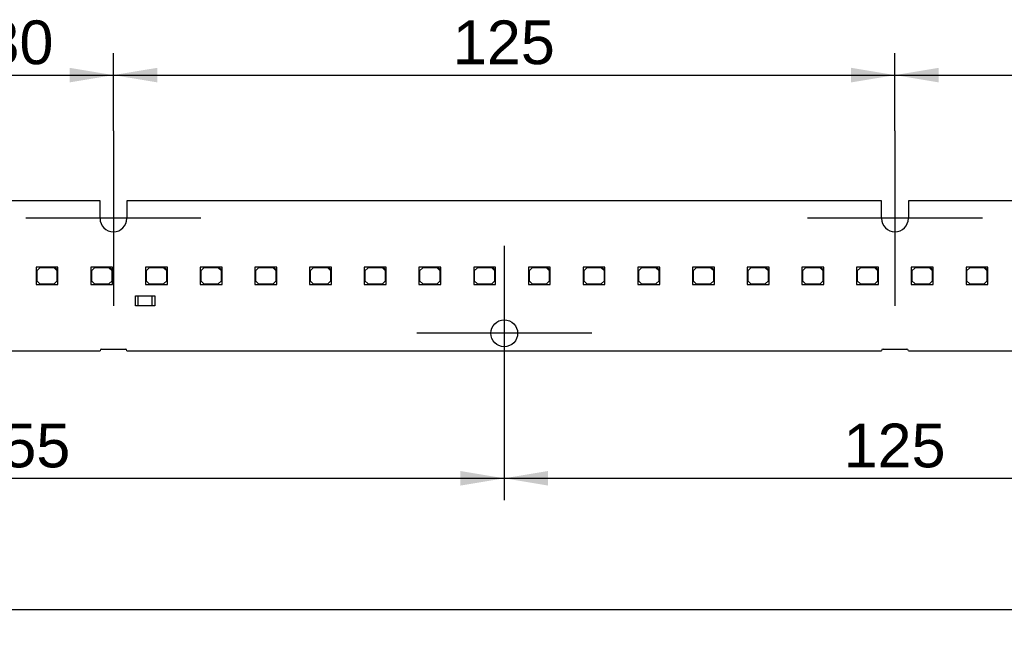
# Model space of a CAD drawing. Header units: millimetres. Extents: x 25 to 1167, y 11 to 816.
# Tile 10 of 13: x 814 to 893, y 390 to 439. Entities that reach past the tile are written whole.
import ezdxf
from ezdxf.enums import TextEntityAlignment as Align
from ezdxf.lldxf.tags import DXFTag

# ---------------------------------------------------------------- set-up
doc = ezdxf.new("R2010")
doc.units = ezdxf.units.MM
doc.layers.add('Default', color=7, linetype='Continuous')
doc.layers.add('LINLED_1400X24MM', color=7, linetype='Continuous')
doc.styles.add('SEACAD_Arial', font='arial.ttf')
tags = doc.linetypes.add('CENTER2', pattern=[28.575, 19.05, -3.175, 3.175, -3.175]).pattern_tags.tags
tags[10:11] = [DXFTag(74, 4), DXFTag(75, 0), DXFTag(340, '0'), DXFTag(46, 0.0), DXFTag(50, 0.0), DXFTag(44, 0.0), DXFTag(45, 0.0)]
tags[8:9] = [DXFTag(74, 4), DXFTag(75, 0), DXFTag(340, '0'), DXFTag(46, 0.0), DXFTag(50, 0.0), DXFTag(44, 0.0), DXFTag(45, 0.0)]
tags[6:7] = [DXFTag(74, 4), DXFTag(75, 0), DXFTag(340, '0'), DXFTag(46, 0.0), DXFTag(50, 0.0), DXFTag(44, 0.0), DXFTag(45, 0.0)]
tags[4:5] = [DXFTag(74, 4), DXFTag(75, 0), DXFTag(340, '0'), DXFTag(46, 0.0), DXFTag(50, 0.0), DXFTag(44, 0.0), DXFTag(45, 0.0)]
doc.dimstyles.new('ISO', dxfattribs={"dimtxt": 3.5, "dimasz": 3.5, "dimexe": 1.75, "dimexo": 0, "dimgap": 0.875, "dimtad": 1, "dimlfac": 2, "dimtxsty": 'SEACAD_Arial', "dimblk1": '_SE_FILLED', "dimblk2": '_SE_FILLED', "dimsah": 1, "dimcen": 1.75, "dimadec": 0, "dimazin": 0, "dimtfac": 0.5, "dimtdec": 3, "dimtmove": 0, "dimatfit": 3, "dimfxl": 1, "dimarcsym": 0})

# ---------------------------------------------------------------- blocks, each defined once
blk = doc.blocks.new('SEANNOT_GROUP21')
at = {"layer": 'Default', "color": 7, "linetype": 'CENTER2'}
for p, q in [((821.723, 429.649), (821.723, 415.649)), ((828.723, 422.649), (814.723, 422.649))]:
    blk.add_line(p, q, dxfattribs=at)
blk = doc.blocks.new('SEANNOT_GROUP22')
at = {"layer": 'Default', "color": 7, "linetype": 'CENTER2'}
for p, q in [((884.223, 429.649), (884.223, 415.649)), ((891.223, 422.649), (877.223, 422.649))]:
    blk.add_line(p, q, dxfattribs=at)
blk = doc.blocks.new('SEANNOT_GROUP23')
at = {"layer": 'Default', "color": 7, "linetype": 'CENTER2'}
for p, q in [((852.973, 420.449), (852.973, 406.449)), ((859.973, 413.449), (845.973, 413.449))]:
    blk.add_line(p, q, dxfattribs=at)
blk = doc.blocks.new('SE1')
at = {"layer": 'LINLED_1400X24MM', "color": 7, "linetype": 'Continuous'}
for p, q in [((820.648, 424.049), (807.798, 424.049)), ((820.648, 422.649), (820.648, 424.049)), ((883.148, 424.049), (822.798, 424.049)), ((822.798, 424.049), (822.798, 422.649)), ((883.148, 422.649), (883.148, 424.049)), ((945.648, 424.049), (885.298, 424.049)), ((885.298, 424.049), (885.298, 422.649)), ((817.033, 418.749), (815.533, 418.749)), ((815.533, 418.749), (815.533, 417.349)), ((815.833, 418.699), (815.583, 418.449)), ((815.583, 418.449), (815.583, 417.649)), ((816.983, 418.699), (815.833, 418.699)), ((817.233, 418.449), (816.983, 418.699)), ((817.283, 418.749), (817.033, 418.749)), ((817.033, 418.749), (817.283, 418.499)), ((817.233, 417.649), (817.233, 418.449)), ((817.283, 418.499), (817.283, 418.749)), ((817.283, 417.349), (817.283, 418.499)), ((821.408, 418.749), (819.908, 418.749)), ((819.908, 418.749), (819.908, 417.349)), ((820.208, 418.699), (819.958, 418.449)), ((819.958, 418.449), (819.958, 417.649)), ((821.358, 418.699), (820.208, 418.699)), ((821.608, 418.449), (821.358, 418.699)), ((821.658, 418.749), (821.408, 418.749)), ((821.408, 418.749), (821.658, 418.499)), ((821.608, 417.649), (821.608, 418.449)), ((821.658, 418.499), (821.658, 418.749)), ((821.658, 417.349), (821.658, 418.499)), ((825.783, 418.749), (824.283, 418.749)), ((824.283, 418.749), (824.283, 417.349)), ((824.583, 418.699), (824.333, 418.449)), ((824.333, 418.449), (824.333, 417.649)), ((825.733, 418.699), (824.583, 418.699)), ((825.983, 418.449), (825.733, 418.699)), ((826.033, 418.749), (825.783, 418.749)), ((825.783, 418.749), (826.033, 418.499)), ((825.983, 417.649), (825.983, 418.449)), ((826.033, 418.499), (826.033, 418.749)), ((826.033, 417.349), (826.033, 418.499)), ((830.158, 418.749), (828.658, 418.749)), ((828.658, 418.749), (828.658, 417.349)), ((828.958, 418.699), (828.708, 418.449)), ((828.708, 418.449), (828.708, 417.649)), ((830.108, 418.699), (828.958, 418.699)), ((830.358, 418.449), (830.108, 418.699)), ((830.408, 418.749), (830.158, 418.749)), ((830.158, 418.749), (830.408, 418.499)), ((830.358, 417.649), (830.358, 418.449)), ((830.408, 418.499), (830.408, 418.749)), ((830.408, 417.349), (830.408, 418.499)), ((834.533, 418.749), (833.033, 418.749)), ((833.033, 418.749), (833.033, 417.349)), ((833.333, 418.699), (833.083, 418.449)), ((833.083, 418.449), (833.083, 417.649)), ((834.483, 418.699), (833.333, 418.699)), ((834.733, 418.449), (834.483, 418.699)), ((834.783, 418.749), (834.533, 418.749)), ((834.533, 418.749), (834.783, 418.499)), ((834.733, 417.649), (834.733, 418.449)), ((834.783, 418.499), (834.783, 418.749)), ((834.783, 417.349), (834.783, 418.499)), ((838.908, 418.749), (837.408, 418.749)), ((837.408, 418.749), (837.408, 417.349)), ((837.708, 418.699), (837.458, 418.449)), ((837.458, 418.449), (837.458, 417.649)), ((838.858, 418.699), (837.708, 418.699)), ((839.108, 418.449), (838.858, 418.699)), ((839.158, 418.749), (838.908, 418.749)), ((838.908, 418.749), (839.158, 418.499)), ((839.108, 417.649), (839.108, 418.449)), ((839.158, 418.499), (839.158, 418.749)), ((839.158, 417.349), (839.158, 418.499)), ((843.283, 418.749), (841.783, 418.749)), ((841.783, 418.749), (841.783, 417.349)), ((842.083, 418.699), (841.833, 418.449)), ((841.833, 418.449), (841.833, 417.649)), ((843.233, 418.699), (842.083, 418.699)), ((843.483, 418.449), (843.233, 418.699)), ((843.533, 418.749), (843.283, 418.749)), ((843.283, 418.749), (843.533, 418.499)), ((843.483, 417.649), (843.483, 418.449)), ((843.533, 418.499), (843.533, 418.749)), ((843.533, 417.349), (843.533, 418.499)), ((847.658, 418.749), (846.158, 418.749)), ((846.158, 418.749), (846.158, 417.349)), ((846.458, 418.699), (846.208, 418.449)), ((846.208, 418.449), (846.208, 417.649)), ((847.608, 418.699), (846.458, 418.699)), ((847.858, 418.449), (847.608, 418.699)), ((847.908, 418.749), (847.658, 418.749)), ((847.658, 418.749), (847.908, 418.499)), ((847.858, 417.649), (847.858, 418.449)), ((847.908, 418.499), (847.908, 418.749)), ((847.908, 417.349), (847.908, 418.499)), ((852.033, 418.749), (850.533, 418.749)), ((850.533, 418.749), (850.533, 417.349)), ((850.833, 418.699), (850.583, 418.449)), ((850.583, 418.449), (850.583, 417.649)), ((851.983, 418.699), (850.833, 418.699)), ((852.233, 418.449), (851.983, 418.699)), ((852.283, 418.749), (852.033, 418.749)), ((852.033, 418.749), (852.283, 418.499)), ((852.233, 417.649), (852.233, 418.449)), ((852.283, 418.499), (852.283, 418.749)), ((852.283, 417.349), (852.283, 418.499)), ((856.408, 418.749), (854.908, 418.749)), ((854.908, 418.749), (854.908, 417.349)), ((855.208, 418.699), (854.958, 418.449)), ((854.958, 418.449), (854.958, 417.649)), ((856.358, 418.699), (855.208, 418.699)), ((856.608, 418.449), (856.358, 418.699)), ((856.658, 418.749), (856.408, 418.749)), ((856.408, 418.749), (856.658, 418.499)), ((856.608, 417.649), (856.608, 418.449)), ((856.658, 418.499), (856.658, 418.749)), ((856.658, 417.349), (856.658, 418.499)), ((860.783, 418.749), (859.283, 418.749)), ((859.283, 418.749), (859.283, 417.349)), ((859.583, 418.699), (859.333, 418.449)), ((859.333, 418.449), (859.333, 417.649)), ((860.733, 418.699), (859.583, 418.699)), ((860.983, 418.449), (860.733, 418.699)), ((861.033, 418.749), (860.783, 418.749)), ((860.783, 418.749), (861.033, 418.499)), ((860.983, 417.649), (860.983, 418.449)), ((861.033, 418.499), (861.033, 418.749)), ((861.033, 417.349), (861.033, 418.499)), ((865.158, 418.749), (863.658, 418.749)), ((863.658, 418.749), (863.658, 417.349)), ((863.958, 418.699), (863.708, 418.449)), ((863.708, 418.449), (863.708, 417.649)), ((865.108, 418.699), (863.958, 418.699)), ((865.358, 418.449), (865.108, 418.699)), ((865.408, 418.749), (865.158, 418.749)), ((865.158, 418.749), (865.408, 418.499)), ((865.358, 417.649), (865.358, 418.449)), ((865.408, 418.499), (865.408, 418.749)), ((865.408, 417.349), (865.408, 418.499)), ((869.533, 418.749), (868.033, 418.749)), ((868.033, 418.749), (868.033, 417.349)), ((868.333, 418.699), (868.083, 418.449)), ((868.083, 418.449), (868.083, 417.649)), ((869.483, 418.699), (868.333, 418.699)), ((869.733, 418.449), (869.483, 418.699)), ((869.783, 418.749), (869.533, 418.749)), ((869.533, 418.749), (869.783, 418.499)), ((869.733, 417.649), (869.733, 418.449)), ((869.783, 418.499), (869.783, 418.749)), ((869.783, 417.349), (869.783, 418.499)), ((873.908, 418.749), (872.408, 418.749)), ((872.408, 418.749), (872.408, 417.349)), ((872.708, 418.699), (872.458, 418.449)), ((872.458, 418.449), (872.458, 417.649)), ((873.858, 418.699), (872.708, 418.699)), ((874.108, 418.449), (873.858, 418.699)), ((874.158, 418.749), (873.908, 418.749)), ((873.908, 418.749), (874.158, 418.499)), ((874.108, 417.649), (874.108, 418.449)), ((874.158, 418.499), (874.158, 418.749)), ((874.158, 417.349), (874.158, 418.499)), ((878.283, 418.749), (876.783, 418.749)), ((876.783, 418.749), (876.783, 417.349)), ((877.083, 418.699), (876.833, 418.449)), ((876.833, 418.449), (876.833, 417.649)), ((878.233, 418.699), (877.083, 418.699)), ((878.483, 418.449), (878.233, 418.699)), ((878.533, 418.749), (878.283, 418.749)), ((878.283, 418.749), (878.533, 418.499)), ((878.483, 417.649), (878.483, 418.449)), ((878.533, 418.499), (878.533, 418.749)), ((878.533, 417.349), (878.533, 418.499)), ((882.658, 418.749), (881.158, 418.749)), ((881.158, 418.749), (881.158, 417.349)), ((881.458, 418.699), (881.208, 418.449)), ((881.208, 418.449), (881.208, 417.649)), ((882.608, 418.699), (881.458, 418.699)), ((882.858, 418.449), (882.608, 418.699)), ((882.908, 418.749), (882.658, 418.749)), ((882.658, 418.749), (882.908, 418.499)), ((882.858, 417.649), (882.858, 418.449)), ((882.908, 418.499), (882.908, 418.749)), ((882.908, 417.349), (882.908, 418.499)), ((887.033, 418.749), (885.533, 418.749)), ((885.533, 418.749), (885.533, 417.349)), ((885.833, 418.699), (885.583, 418.449)), ((885.583, 418.449), (885.583, 417.649)), ((886.983, 418.699), (885.833, 418.699)), ((887.233, 418.449), (886.983, 418.699)), ((887.283, 418.749), (887.033, 418.749)), ((887.033, 418.749), (887.283, 418.499)), ((887.233, 417.649), (887.233, 418.449)), ((887.283, 418.499), (887.283, 418.749)), ((887.283, 417.349), (887.283, 418.499)), ((891.408, 418.749), (889.908, 418.749)), ((889.908, 418.749), (889.908, 417.349)), ((890.208, 418.699), (889.958, 418.449)), ((889.958, 418.449), (889.958, 417.649)), ((891.358, 418.699), (890.208, 418.699)), ((891.608, 418.449), (891.358, 418.699)), ((891.658, 418.749), (891.408, 418.749)), ((891.408, 418.749), (891.658, 418.499)), ((891.608, 417.649), (891.608, 418.449)), ((891.658, 418.499), (891.658, 418.749)), ((891.658, 417.349), (891.658, 418.499)), ((815.583, 417.649), (815.833, 417.399)), ((815.833, 417.399), (816.983, 417.399)), ((816.983, 417.399), (817.233, 417.649)), ((819.958, 417.649), (820.208, 417.399)), ((820.208, 417.399), (821.358, 417.399)), ((821.358, 417.399), (821.608, 417.649)), ((824.333, 417.649), (824.583, 417.399)), ((824.583, 417.399), (825.733, 417.399)), ((825.733, 417.399), (825.983, 417.649)), ((828.708, 417.649), (828.958, 417.399)), ((828.958, 417.399), (830.108, 417.399)), ((830.108, 417.399), (830.358, 417.649)), ((833.083, 417.649), (833.333, 417.399)), ((833.333, 417.399), (834.483, 417.399)), ((834.483, 417.399), (834.733, 417.649)), ((837.458, 417.649), (837.708, 417.399)), ((837.708, 417.399), (838.858, 417.399)), ((838.858, 417.399), (839.108, 417.649)), ((841.833, 417.649), (842.083, 417.399)), ((842.083, 417.399), (843.233, 417.399)), ((843.233, 417.399), (843.483, 417.649)), ((846.208, 417.649), (846.458, 417.399)), ((846.458, 417.399), (847.608, 417.399)), ((847.608, 417.399), (847.858, 417.649)), ((850.583, 417.649), (850.833, 417.399)), ((850.833, 417.399), (851.983, 417.399)), ((851.983, 417.399), (852.233, 417.649)), ((854.958, 417.649), (855.208, 417.399)), ((855.208, 417.399), (856.358, 417.399)), ((856.358, 417.399), (856.608, 417.649)), ((859.333, 417.649), (859.583, 417.399)), ((859.583, 417.399), (860.733, 417.399)), ((860.733, 417.399), (860.983, 417.649)), ((863.708, 417.649), (863.958, 417.399)), ((863.958, 417.399), (865.108, 417.399)), ((865.108, 417.399), (865.358, 417.649)), ((868.083, 417.649), (868.333, 417.399)), ((868.333, 417.399), (869.483, 417.399)), ((869.483, 417.399), (869.733, 417.649)), ((872.458, 417.649), (872.708, 417.399)), ((872.708, 417.399), (873.858, 417.399)), ((873.858, 417.399), (874.108, 417.649)), ((876.833, 417.649), (877.083, 417.399)), ((877.083, 417.399), (878.233, 417.399)), ((878.233, 417.399), (878.483, 417.649)), ((881.208, 417.649), (881.458, 417.399)), ((881.458, 417.399), (882.608, 417.399)), ((882.608, 417.399), (882.858, 417.649)), ((885.583, 417.649), (885.833, 417.399)), ((885.833, 417.399), (886.983, 417.399)), ((886.983, 417.399), (887.233, 417.649)), ((889.958, 417.649), (890.208, 417.399)), ((890.208, 417.399), (891.358, 417.399)), ((891.358, 417.399), (891.608, 417.649)), ((815.533, 417.349), (817.283, 417.349)), ((819.908, 417.349), (821.658, 417.349)), ((824.283, 417.349), (826.033, 417.349)), ((828.658, 417.349), (830.408, 417.349)), ((833.033, 417.349), (834.783, 417.349)), ((837.408, 417.349), (839.158, 417.349)), ((841.783, 417.349), (843.533, 417.349)), ((846.158, 417.349), (847.908, 417.349)), ((850.533, 417.349), (852.283, 417.349)), ((854.908, 417.349), (856.658, 417.349)), ((859.283, 417.349), (861.033, 417.349)), ((863.658, 417.349), (865.408, 417.349)), ((868.033, 417.349), (869.783, 417.349)), ((872.408, 417.349), (874.158, 417.349)), ((876.783, 417.349), (878.533, 417.349)), ((881.158, 417.349), (882.908, 417.349)), ((885.533, 417.349), (887.283, 417.349)), ((889.908, 417.349), (891.658, 417.349)), ((823.473, 416.449), (823.698, 416.449)), ((823.473, 415.649), (823.473, 416.449)), ((823.698, 416.449), (824.798, 416.449)), ((823.698, 415.649), (823.698, 416.449)), ((824.798, 416.449), (825.023, 416.449)), ((824.798, 416.449), (824.798, 415.649)), ((825.023, 416.449), (825.023, 415.649)), ((823.698, 415.649), (823.473, 415.649)), ((824.798, 415.649), (823.698, 415.649)), ((825.023, 415.649), (824.798, 415.649)), ((807.798, 412.049), (820.648, 412.049)), ((820.773, 412.174), (822.673, 412.174)), ((822.798, 412.049), (883.148, 412.049)), ((883.273, 412.174), (885.173, 412.174)), ((885.298, 412.049), (945.648, 412.049))]:
    blk.add_line(p, q, dxfattribs=at)
blk.add_circle((852.973, 413.449), 1.075, dxfattribs=at)
for centre, radius, start, end in [((821.723, 422.649), 1.075, 180, 0), ((884.223, 422.649), 1.075, 180, 0), ((820.773, 412.049), 0.125, 90, 180), ((822.673, 412.049), 0.125, 0, 90), ((883.273, 412.049), 0.125, 90, 180), ((885.173, 412.049), 0.125, 0, 90)]:
    blk.add_arc(centre, radius, start, end, dxfattribs=at)
blk = doc.blocks.new('DMBLK97')
at = {"layer": 'Default', "linetype": 'Continuous'}
for points in [[(810.223, 434.696), (806.723, 434.113), (810.223, 433.53)], [(818.223, 434.696), (818.223, 433.53), (821.723, 434.113)]]:
    blk.add_hatch(color=7, dxfattribs=at).paths.add_polyline_path(points)
at = {"layer": 'Default', "color": 7, "linetype": 'Continuous'}
for p, q in [((806.723, 429.649), (806.723, 435.863)), ((821.723, 429.649), (821.723, 435.863)), ((806.723, 434.113), (821.723, 434.113))]:
    blk.add_line(p, q, dxfattribs=at)
at = {"layer": 'Default', "color": 7, "linetype": 'Continuous', "style": 'SEACAD_Arial'}
blk.add_text('30', height=3.5, dxfattribs=at).set_placement((811.484, 438.488), align=Align.TOP_LEFT)
blk = doc.blocks.new('_SE_FILLED')
at = {"color": 0}
blk.add_line((0, 0), (-1, 0), dxfattribs=at)
blk.add_solid([(0, 0), (-1, -0.1665), (-1, 0.1665), (0, 0)], dxfattribs=at)
blk = doc.blocks.new('DMBLK98')
at = {"layer": 'Default', "linetype": 'Continuous'}
for points in [[(825.223, 434.696), (821.723, 434.113), (825.223, 433.53)], [(880.723, 434.696), (880.723, 433.53), (884.223, 434.113)]]:
    blk.add_hatch(color=7, dxfattribs=at).paths.add_polyline_path(points)
at = {"layer": 'Default', "color": 7, "linetype": 'Continuous'}
for p, q in [((821.723, 429.649), (821.723, 435.863)), ((884.223, 429.649), (884.223, 435.863)), ((821.723, 434.113), (884.223, 434.113))]:
    blk.add_line(p, q, dxfattribs=at)
at = {"layer": 'Default', "color": 7, "linetype": 'Continuous', "style": 'SEACAD_Arial'}
blk.add_text('125', height=3.5, dxfattribs=at).set_placement((848.865, 438.488), align=Align.TOP_LEFT)
blk = doc.blocks.new('DMBLK99')
at = {"layer": 'Default', "linetype": 'Continuous'}
for points in [[(887.723, 434.696), (884.223, 434.113), (887.723, 433.53)], [(943.223, 434.696), (943.223, 433.53), (946.723, 434.113)]]:
    blk.add_hatch(color=7, dxfattribs=at).paths.add_polyline_path(points)
at = {"layer": 'Default', "color": 7, "linetype": 'Continuous'}
for p, q in [((884.223, 429.649), (884.223, 435.863)), ((946.723, 429.649), (946.723, 435.863)), ((884.223, 434.113), (946.723, 434.113))]:
    blk.add_line(p, q, dxfattribs=at)
at = {"layer": 'Default', "color": 7, "linetype": 'Continuous', "style": 'SEACAD_Arial'}
blk.add_text('125', height=3.5, dxfattribs=at).set_placement((911.365, 438.488), align=Align.TOP_LEFT)
blk = doc.blocks.new('DMBLK100')
at = {"layer": 'Default', "linetype": 'Continuous'}
for points in [[(778.973, 401.258), (778.973, 402.424), (775.473, 401.841)], [(849.473, 401.258), (852.973, 401.841), (849.473, 402.424)]]:
    blk.add_hatch(color=7, dxfattribs=at).paths.add_polyline_path(points)
at = {"layer": 'Default', "color": 7, "linetype": 'Continuous'}
for p, q in [((775.473, 406.449), (775.473, 400.091)), ((852.973, 406.449), (852.973, 400.091)), ((775.473, 401.841), (852.973, 401.841))]:
    blk.add_line(p, q, dxfattribs=at)
at = {"layer": 'Default', "color": 7, "linetype": 'Continuous', "style": 'SEACAD_Arial'}
blk.add_text('155', height=3.5, dxfattribs=at).set_placement((810.115, 406.216), align=Align.TOP_LEFT)
blk = doc.blocks.new('DMBLK101')
at = {"layer": 'Default', "linetype": 'Continuous'}
for points in [[(856.473, 401.258), (856.473, 402.424), (852.973, 401.841)], [(911.973, 401.258), (915.473, 401.841), (911.973, 402.424)]]:
    blk.add_hatch(color=7, dxfattribs=at).paths.add_polyline_path(points)
at = {"layer": 'Default', "color": 7, "linetype": 'Continuous'}
for p, q in [((852.973, 406.449), (852.973, 400.091)), ((915.473, 406.449), (915.473, 400.091)), ((852.973, 401.841), (915.473, 401.841))]:
    blk.add_line(p, q, dxfattribs=at)
at = {"layer": 'Default', "color": 7, "linetype": 'Continuous', "style": 'SEACAD_Arial'}
blk.add_text('125', height=3.5, dxfattribs=at).set_placement((880.115, 406.216), align=Align.TOP_LEFT)
blk = doc.blocks.new('DMBLK102')
at = {"layer": 'Default', "linetype": 'Continuous'}
for points in [[(257.823, 390.758), (257.823, 391.924), (254.323, 391.341)], [(950.623, 390.758), (954.123, 391.341), (950.623, 391.924)]]:
    blk.add_hatch(color=7, dxfattribs=at).paths.add_polyline_path(points)
at = {"layer": 'Default', "color": 7, "linetype": 'Continuous'}
for p, q in [((954.123, 418.049), (954.123, 389.591)), ((254.323, 415.299), (254.323, 389.591)), ((254.323, 391.341), (954.123, 391.341))]:
    blk.add_line(p, q, dxfattribs=at)
at = {"layer": 'Default', "color": 7, "linetype": 'Continuous', "style": 'SEACAD_Arial'}
blk.add_text('1399,6', height=3.5, dxfattribs=at).set_placement((596.691, 395.716), align=Align.TOP_LEFT)

msp = doc.modelspace()

# ---------------------------------------------------------------- block references
at = {"layer": 'Default'}
for name in ['SEANNOT_GROUP21', 'SEANNOT_GROUP22', 'SE1', 'SEANNOT_GROUP23']:
    msp.add_blockref(name, (0, 0), dxfattribs=at)

# ---------------------------------------------------------------- dimensions: what is measured, and where the dimension line sits
at = {"layer": 'Default', "color": 7, "linetype": 'Continuous'}
for base, p1, p2, angle, picture, middle in [((806.7234, 434.113), (806.7234, 422.6491), (821.7234, 422.6491), 0, 'DMBLK97', (814.2234, 434.113)), ((821.7234, 434.113), (821.7234, 422.6491), (884.2234, 422.6491), 0, 'DMBLK98', (852.9734, 434.113)), ((884.2234, 434.113), (884.2234, 422.6491), (946.7234, 422.6491), 0, 'DMBLK99', (915.4734, 434.113)), ((254.3234, 391.3409), (254.3234, 420.7991), (954.1234, 418.0491), 359.774846, 'DMBLK102', (604.2234, 391.3409)), ((775.4734, 401.8409), (775.4734, 413.4491), (852.9734, 413.4491), 0, 'DMBLK100', (814.2234, 401.8409)), ((852.9734, 401.8409), (852.9734, 413.4491), (915.4734, 413.4491), 0, 'DMBLK101', (884.2234, 401.8409))]:
    dim = msp.add_linear_dim(base=base, p1=p1, p2=p2, angle=angle, text='\\A1;<>', dimstyle='ISO', dxfattribs=at)
    dim.commit()
    dim.dimension.update_dxf_attribs({"geometry": picture, "text_midpoint": middle, "dimtype": 161})

doc.saveas('drawing.dxf')
